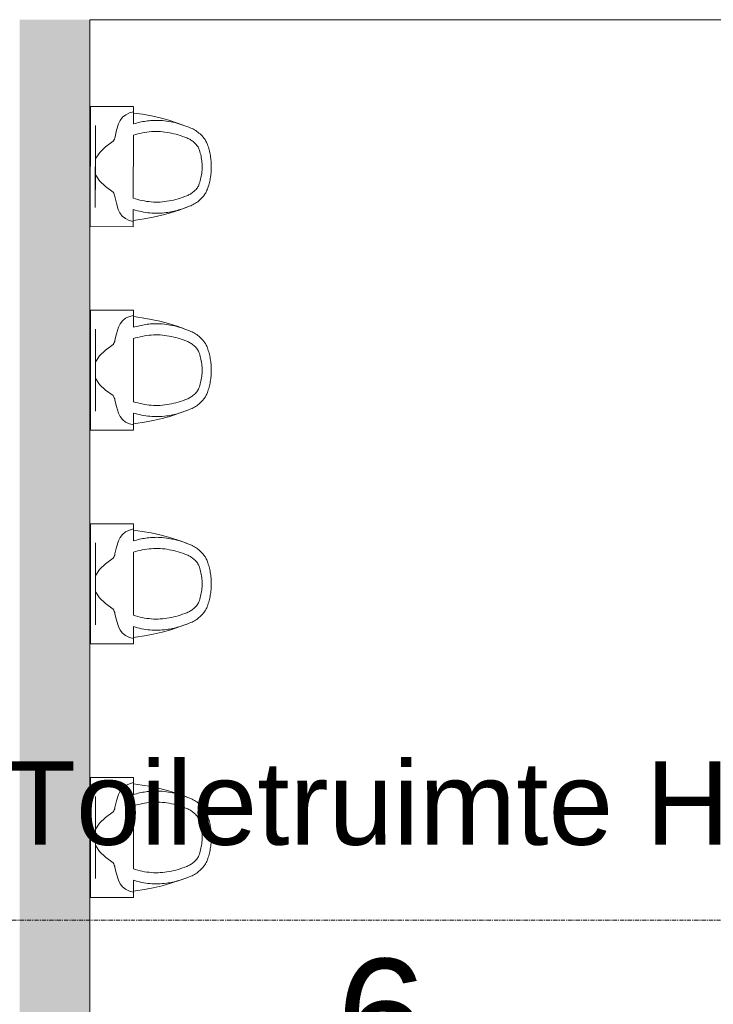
# Model space of a CAD drawing. Header units: millimetres. Extents: x 23089 to 106528, y 39021 to 113498.
# Tile 20 of 50: x 54987 to 57066, y 47883 to 50833. Entities that reach past the tile are written whole.
import ezdxf

# ---------------------------------------------------------------- set-up
doc = ezdxf.new("R2010")
doc.units = ezdxf.units.MM
doc.linetypes.add('ARC Grid Line', pattern=[22.225, 12.7, -3.175, 3.175, -3.175])
for name, color, linetype, lineweight in [('A--A2__Ruwbouw', 8, 'Continuous', 9), ('A--L$07A__Stramien', 1, 'Continuous', 13), ('A--L22__Binnenwanden', 2, 'Continuous', 9), ('A--L74__VasteSanitaireVoorz', 1, 'Continuous', 9), ('A--LR9__AlgVoorz', 7, 'Continuous', 9), ('A--TR9__AlgVoorz', 1, 'Continuous', 13)]:
    doc.layers.add(name, color=color, linetype=linetype, lineweight=lineweight)
doc.styles.add('Arial', font='arial.ttf', dxfattribs={"height": 350})
doc.styles.add('Arial_1', font='arial.ttf', dxfattribs={"height": 250})

# ---------------------------------------------------------------- blocks, each defined once
blk = doc.blocks.new('74_PF_UN_urinal_40_rear inlet - type-1322124-DO-Begane grond - Nieuwe vloeren')
at = {"layer": 'A--L74__VasteSanitaireVoorz'}
for p, q in [((-164.5, 0), (-179.9, 0)), ((-164.5, 0), (-179.9, 0)), ((-128.5, 0), (-164.5, 0)), ((-128.5, 0), (-164.5, 0)), ((-118.1, 0), (-128.5, 0)), ((-118.1, 0), (-128.5, 0)), ((-118, 0), (-123, 0)), ((-118, 0), (-123, 0)), ((-118, 0), (118, 0)), ((123, 0), (118, 0)), ((123, 0), (118, 0)), ((128.5, 0), (118.1, 0)), ((128.5, 0), (118.1, 0)), ((164.5, 0), (128.5, 0)), ((164.5, 0), (128.5, 0)), ((179.9, 0), (164.5, 0)), ((179.9, 0), (164.5, 0)), ((180, 0), (179.9, 0)), ((180, 0), (179.9, 0)), ((-180, 0), (-180, -129)), ((-180, 0), (-180, -129)), ((-123, -15), (-118, -15)), ((-123, -15), (-118, -15)), ((118, -15), (-118, -15)), ((-69, -15.5), (69, -15.5)), ((-69, -15.5), (69, -15.5)), ((31, -15.5), (-31, -15.5)), ((31, -15.5), (-31, -15.5)), ((118, -15), (123, -15)), ((118, -15), (123, -15)), ((180, -129), (180, 0)), ((180, -129), (180, 0)), ((-180, -129), (-179.9, -129)), ((-180, -129), (-179.9, -129)), ((-179.9, -129), (-164.5, -129)), ((-179.9, -129), (-164.5, -129)), ((-164.5, -129), (-164.2, -129)), ((-164.5, -129), (-164.2, -129)), ((-128.4, -129), (-164.2, -129)), ((-128.4, -129), (-164.2, -129)), ((94.4, -129), (-94.4, -129)), ((94.4, -129), (-94.4, -129)), ((164.2, -129), (128.4, -129)), ((164.2, -129), (128.4, -129)), ((164.5, -129), (179.9, -129)), ((164.5, -129), (179.9, -129))]:
    blk.add_line(p, q, dxfattribs=at)
at = {"layer": 'A--L74__VasteSanitaireVoorz', "flags": 128}
for points in [[(-76.4, -68.1), (-59.5, -45.1), (-42.5, -27.8), (-25.6, -16.2)], [(-76.4, -68.1), (-59.5, -45.1), (-42.5, -27.8), (-25.6, -16.2)], [(25.6, -16.2), (42.5, -27.8), (59.5, -45.1), (76.4, -68.1)], [(25.6, -16.2), (42.5, -27.8), (59.5, -45.1), (76.4, -68.1)], [(-164.2, -129), (-160.9, -116.8), (-155.4, -105.6), (-147.9, -96.2), (-138.8, -88.9), (-128.5, -84.1)], [(-164.2, -129), (-160.9, -116.8), (-155.4, -105.6), (-147.9, -96.2), (-138.8, -88.9), (-128.5, -84.1)], [(-128.5, -84.1), (-109.2, -78.4), (-89.8, -73.6)], [(-128.5, -84.1), (-109.2, -78.4), (-89.8, -73.6)], [(89.8, -73.6), (109.2, -78.4), (128.5, -84.1)], [(89.8, -73.6), (109.2, -78.4), (128.5, -84.1)], [(128.5, -84.1), (138.8, -88.9), (147.9, -96.2), (155.4, -105.6), (160.9, -116.8), (164.2, -129)], [(128.5, -84.1), (138.8, -88.9), (147.9, -96.2), (155.4, -105.6), (160.9, -116.8), (164.2, -129)], [(-120, -291.8), (-129.3, -266.5), (-137.5, -240.8), (-144.7, -214.8), (-150.9, -188.6), (-156, -162.2), (-160, -135.5), (-160.9, -129)], [(-120, -291.8), (-129.3, -266.5), (-137.5, -240.8), (-144.7, -214.8), (-150.9, -188.6), (-156, -162.2), (-160, -135.5), (-160.9, -129)], [(160.9, -129), (157.1, -155.7), (152.2, -182.2), (146.3, -208.5), (139.4, -234.5), (131.4, -260.3), (122.3, -285.7), (120, -291.8)], [(160.9, -129), (157.1, -155.7), (152.2, -182.2), (146.3, -208.5), (139.4, -234.5), (131.4, -260.3), (122.3, -285.7), (120, -291.8)]]:
    blk.add_lwpolyline(points, dxfattribs=at)
at = {"layer": 'A--L74__VasteSanitaireVoorz'}
for points in [[(-89.8, -73.6), (-87.3, -73.2), (-82.6, -72), (-78.4, -69.6), (-76.4, -68.1)], [(-89.8, -73.6), (-87.3, -73.2), (-82.6, -72), (-78.4, -69.6), (-76.4, -68.1)], [(76.4, -68.1), (78.4, -69.6), (82.6, -72), (87.3, -73.2), (89.8, -73.6)], [(76.4, -68.1), (78.4, -69.6), (82.6, -72), (87.3, -73.2), (89.8, -73.6)], [(-94.4, -129), (-97.2, -137.9), (-101.8, -155.6), (-105.8, -182.5), (-106.1, -209.5), (-102.7, -236.4), (-96.2, -263.1), (-90.1, -280.6), (-86.6, -289.3)], [(-94.4, -129), (-97.2, -137.9), (-101.8, -155.6), (-105.8, -182.5), (-106.1, -209.5), (-102.7, -236.4), (-96.2, -263.1), (-90.1, -280.6), (-86.6, -289.3)], [(86.6, -289.3), (90.1, -280.6), (96.2, -263.1), (102.7, -236.4), (106.1, -209.5), (105.8, -182.5), (101.8, -155.6), (97.2, -137.9), (94.4, -129)], [(86.6, -289.3), (90.1, -280.6), (96.2, -263.1), (102.7, -236.4), (106.1, -209.5), (105.8, -182.5), (101.8, -155.6), (97.2, -137.9), (94.4, -129)], [(-86.6, -289.3), (-85.1, -292.9), (-81.6, -300), (-74.3, -310.2), (-68.1, -316.2), (-64.7, -319.1)], [(-86.6, -289.3), (-85.1, -292.9), (-81.6, -300), (-74.3, -310.2), (-68.1, -316.2), (-64.7, -319.1)], [(64.7, -319.1), (68.1, -316.2), (74.3, -310.2), (81.6, -300.1), (85.1, -292.9), (86.6, -289.3)], [(64.7, -319.1), (68.1, -316.2), (74.3, -310.2), (81.6, -300.1), (85.1, -292.9), (86.6, -289.3)], [(-86.2, -340.2), (-90.8, -336.5), (-99.2, -328.7), (-109.3, -315.4), (-114.2, -306), (-116.2, -301.1)], [(-86.2, -340.2), (-90.8, -336.5), (-99.2, -328.7), (-109.3, -315.4), (-114.2, -306), (-116.2, -301.1)], [(-64.7, -319.1), (-63.2, -320.3), (-60, -322.6), (-56.3, -324.3), (-54.3, -325.1)], [(-64.7, -319.1), (-63.2, -320.3), (-60, -322.6), (-56.3, -324.3), (-54.3, -325.1)], [(54.3, -325.1), (56.3, -324.3), (60, -322.6), (63.2, -320.3), (64.7, -319.1)], [(54.3, -325.1), (56.3, -324.3), (60, -322.6), (63.2, -320.3), (64.7, -319.1)], [(116.2, -301.1), (114.2, -306), (109.3, -315.4), (99.2, -328.7), (90.8, -336.5), (86.2, -340.2)], [(116.2, -301.1), (114.2, -306), (109.3, -315.4), (99.2, -328.7), (90.8, -336.5), (86.2, -340.2)], [(-66.9, -350.9), (-70.5, -349.5), (-77.4, -346.4), (-83.4, -342.4), (-86.2, -340.2)], [(-66.9, -350.9), (-70.5, -349.5), (-77.4, -346.4), (-83.4, -342.4), (-86.2, -340.2)], [(0, -362.5), (-5.8, -362.5), (-17.3, -362.1), (-34.4, -359.8), (-51.1, -356.2), (-61.7, -352.8), (-66.9, -350.9)], [(0, -362.5), (-5.8, -362.5), (-17.3, -362.1), (-34.4, -359.8), (-51.1, -356.2), (-61.7, -352.8), (-66.9, -350.9)], [(-54.3, -325.1), (-48.7, -327.3), (-37.2, -330.9), (-18.8, -334.3), (-6.3, -335), (0, -335)], [(-54.3, -325.1), (-48.7, -327.3), (-37.2, -330.9), (-18.8, -334.3), (-6.3, -335), (0, -335)], [(0, -335), (6.3, -335), (18.8, -334.3), (37.1, -330.9), (48.7, -327.3), (54.3, -325.1)], [(0, -335), (6.3, -335), (18.8, -334.3), (37.1, -330.9), (48.7, -327.3), (54.3, -325.1)], [(66.9, -350.9), (61.7, -352.8), (51.1, -356.2), (34.4, -359.8), (17.3, -362.1), (5.8, -362.5), (0, -362.5)], [(66.9, -350.9), (61.7, -352.8), (51.1, -356.2), (34.4, -359.8), (17.3, -362.1), (5.8, -362.5), (0, -362.5)], [(86.2, -340.2), (83.4, -342.4), (77.4, -346.4), (70.5, -349.5), (66.9, -350.9)], [(86.2, -340.2), (83.4, -342.4), (77.4, -346.4), (70.5, -349.5), (66.9, -350.9)]]:
    blk.add_open_spline(points, degree=3, dxfattribs=at)
for points, knots in [([(-116.2, -301.1), (-121.3, -289.1), (-129.9, -265), (-137.2, -232.2), (-139.6, -203.3), (-138.7, -178.4), (-135, -153.6), (-130.9, -137.2), (-128.4, -129)], [-1, -1, -1, -1, -0.785714, -0.571429, -0.428571, -0.285714, -0.142857, 0, 0, 0, 0]), ([(-116.2, -301.1), (-121.3, -289.1), (-129.9, -265), (-137.2, -232.2), (-139.6, -203.3), (-138.7, -178.4), (-135, -153.6), (-130.9, -137.2), (-128.4, -129)], [-1, -1, -1, -1, -0.785714, -0.571429, -0.428571, -0.285714, -0.142857, 0, 0, 0, 0]), ([(128.4, -129), (130.2, -135.2), (133.5, -147.5), (137, -166), (139, -184.6), (139.4, -205.3), (137.5, -228.1), (132.8, -252.7), (125.7, -277.1), (119.6, -293.1), (116.2, -301.1)], [-1, -1, -1, -1, -0.892857, -0.785714, -0.678571, -0.571429, -0.428571, -0.285714, -0.142857, 0, 0, 0, 0]), ([(128.4, -129), (130.2, -135.2), (133.5, -147.5), (137, -166), (139, -184.6), (139.4, -205.3), (137.5, -228.1), (132.8, -252.7), (125.7, -277.1), (119.6, -293.1), (116.2, -301.1)], [-1, -1, -1, -1, -0.892857, -0.785714, -0.678571, -0.571429, -0.428571, -0.285714, -0.142857, 0, 0, 0, 0])]:
    blk.add_open_spline(points, degree=3, knots=knots, dxfattribs=at)
blk = doc.blocks.new('74_PF_UN_urinal_40_rear inlet - type-V21-DO-Begane grond - Nieuwe vloeren')
at = {"layer": 'A--L74__VasteSanitaireVoorz'}
for p, q in [((-179.9, 0), (-180, 0)), ((-179.9, 0), (-180, 0)), ((-164.5, 0), (-179.9, 0)), ((-164.5, 0), (-179.9, 0)), ((-128.5, 0), (-164.5, 0)), ((-128.5, 0), (-164.5, 0)), ((-118.1, 0), (-128.5, 0)), ((-118.1, 0), (-128.5, 0)), ((-118, 0), (-123, 0)), ((-118, 0), (-123, 0)), ((-118, 0), (118, 0)), ((123, 0), (118, 0)), ((123, 0), (118, 0)), ((128.5, 0), (118.1, 0)), ((128.5, 0), (118.1, 0)), ((164.5, 0), (128.5, 0)), ((164.5, 0), (128.5, 0)), ((179.9, 0), (164.5, 0)), ((179.9, 0), (164.5, 0)), ((180, 0), (179.9, 0)), ((180, 0), (179.9, 0)), ((-180, 0), (-180, -129)), ((-180, 0), (-180, -129)), ((-123, -15), (-118, -15)), ((-123, -15), (-118, -15)), ((118, -15), (-118, -15)), ((-69, -15.5), (69, -15.5)), ((-69, -15.5), (69, -15.5)), ((31, -15.5), (-31, -15.5)), ((31, -15.5), (-31, -15.5)), ((118, -15), (123, -15)), ((118, -15), (123, -15)), ((180, -129), (180, 0)), ((180, -129), (180, 0)), ((-180, -129), (-179.9, -129)), ((-180, -129), (-179.9, -129)), ((-179.9, -129), (-164.5, -129)), ((-179.9, -129), (-164.5, -129)), ((-128.4, -129), (-164.2, -129)), ((-128.4, -129), (-164.2, -129)), ((94.4, -129), (-94.4, -129)), ((94.4, -129), (-94.4, -129)), ((164.2, -129), (128.4, -129)), ((164.2, -129), (128.4, -129)), ((164.5, -129), (179.9, -129)), ((164.5, -129), (179.9, -129)), ((179.9, -129), (180, -129)), ((179.9, -129), (180, -129))]:
    blk.add_line(p, q, dxfattribs=at)
at = {"layer": 'A--L74__VasteSanitaireVoorz', "flags": 128}
for points in [[(-76.4, -68.1), (-59.5, -45.1), (-42.5, -27.8), (-25.6, -16.2)], [(-76.4, -68.1), (-59.5, -45.1), (-42.5, -27.8), (-25.6, -16.2)], [(25.6, -16.2), (42.5, -27.8), (59.5, -45.1), (76.4, -68.1)], [(25.6, -16.2), (42.5, -27.8), (59.5, -45.1), (76.4, -68.1)], [(-164.2, -129), (-160.9, -116.8), (-155.4, -105.6), (-147.9, -96.2), (-138.8, -88.9), (-128.5, -84.1)], [(-164.2, -129), (-160.9, -116.8), (-155.4, -105.6), (-147.9, -96.2), (-138.8, -88.9), (-128.5, -84.1)], [(-128.5, -84.1), (-109.2, -78.4), (-89.8, -73.6)], [(-128.5, -84.1), (-109.2, -78.4), (-89.8, -73.6)], [(89.8, -73.6), (109.2, -78.4), (128.5, -84.1)], [(89.8, -73.6), (109.2, -78.4), (128.5, -84.1)], [(128.5, -84.1), (138.8, -88.9), (147.9, -96.2), (155.4, -105.6), (160.9, -116.8), (164.2, -129)], [(128.5, -84.1), (138.8, -88.9), (147.9, -96.2), (155.4, -105.6), (160.9, -116.8), (164.2, -129)], [(-120, -291.8), (-129.3, -266.5), (-137.5, -240.8), (-144.7, -214.8), (-150.9, -188.6), (-156, -162.2), (-160, -135.5), (-160.9, -129)], [(-120, -291.8), (-129.3, -266.5), (-137.5, -240.8), (-144.7, -214.8), (-150.9, -188.6), (-156, -162.2), (-160, -135.5), (-160.9, -129)], [(160.9, -129), (157.1, -155.7), (152.2, -182.2), (146.3, -208.5), (139.4, -234.5), (131.4, -260.3), (122.3, -285.7), (120, -291.8)], [(160.9, -129), (157.1, -155.7), (152.2, -182.2), (146.3, -208.5), (139.4, -234.5), (131.4, -260.3), (122.3, -285.7), (120, -291.8)]]:
    blk.add_lwpolyline(points, dxfattribs=at)
at = {"layer": 'A--L74__VasteSanitaireVoorz'}
for points in [[(-89.8, -73.6), (-87.3, -73.2), (-82.6, -72), (-78.4, -69.6), (-76.4, -68.1)], [(-89.8, -73.6), (-87.3, -73.2), (-82.6, -72), (-78.4, -69.6), (-76.4, -68.1)], [(76.4, -68.1), (78.4, -69.6), (82.6, -72), (87.3, -73.2), (89.8, -73.6)], [(76.4, -68.1), (78.4, -69.6), (82.6, -72), (87.3, -73.2), (89.8, -73.6)], [(-94.4, -129), (-97.2, -137.9), (-101.8, -155.6), (-105.8, -182.5), (-106.1, -209.5), (-102.7, -236.4), (-96.2, -263.1), (-90.1, -280.6), (-86.6, -289.3)], [(-94.4, -129), (-97.2, -137.9), (-101.8, -155.6), (-105.8, -182.5), (-106.1, -209.5), (-102.7, -236.4), (-96.2, -263.1), (-90.1, -280.6), (-86.6, -289.3)], [(86.6, -289.3), (90.1, -280.6), (96.2, -263.1), (102.7, -236.4), (106.1, -209.5), (105.8, -182.5), (101.8, -155.6), (97.2, -137.9), (94.4, -129)], [(86.6, -289.3), (90.1, -280.6), (96.2, -263.1), (102.7, -236.4), (106.1, -209.5), (105.8, -182.5), (101.8, -155.6), (97.2, -137.9), (94.4, -129)], [(-86.6, -289.3), (-85.1, -292.9), (-81.6, -300), (-74.3, -310.2), (-68.1, -316.2), (-64.7, -319.1)], [(-86.6, -289.3), (-85.1, -292.9), (-81.6, -300), (-74.3, -310.2), (-68.1, -316.2), (-64.7, -319.1)], [(64.7, -319.1), (68.1, -316.2), (74.3, -310.2), (81.6, -300.1), (85.1, -292.9), (86.6, -289.3)], [(64.7, -319.1), (68.1, -316.2), (74.3, -310.2), (81.6, -300.1), (85.1, -292.9), (86.6, -289.3)], [(-86.2, -340.2), (-90.8, -336.5), (-99.2, -328.7), (-109.3, -315.4), (-114.2, -306), (-116.2, -301.1)], [(-86.2, -340.2), (-90.8, -336.5), (-99.2, -328.7), (-109.3, -315.4), (-114.2, -306), (-116.2, -301.1)], [(-64.7, -319.1), (-63.2, -320.3), (-60, -322.6), (-56.3, -324.3), (-54.3, -325.1)], [(-64.7, -319.1), (-63.2, -320.3), (-60, -322.6), (-56.3, -324.3), (-54.3, -325.1)], [(54.3, -325.1), (56.3, -324.3), (60, -322.6), (63.2, -320.3), (64.7, -319.1)], [(54.3, -325.1), (56.3, -324.3), (60, -322.6), (63.2, -320.3), (64.7, -319.1)], [(116.2, -301.1), (114.2, -306), (109.3, -315.4), (99.2, -328.7), (90.8, -336.5), (86.2, -340.2)], [(116.2, -301.1), (114.2, -306), (109.3, -315.4), (99.2, -328.7), (90.8, -336.5), (86.2, -340.2)], [(-66.9, -350.9), (-70.5, -349.5), (-77.4, -346.4), (-83.4, -342.4), (-86.2, -340.2)], [(-66.9, -350.9), (-70.5, -349.5), (-77.4, -346.4), (-83.4, -342.4), (-86.2, -340.2)], [(0, -362.5), (-5.8, -362.5), (-17.3, -362.1), (-34.4, -359.8), (-51.1, -356.2), (-61.7, -352.8), (-66.9, -350.9)], [(0, -362.5), (-5.8, -362.5), (-17.3, -362.1), (-34.4, -359.8), (-51.1, -356.2), (-61.7, -352.8), (-66.9, -350.9)], [(-54.3, -325.1), (-48.7, -327.3), (-37.2, -330.9), (-18.8, -334.3), (-6.3, -335), (0, -335)], [(-54.3, -325.1), (-48.7, -327.3), (-37.2, -330.9), (-18.8, -334.3), (-6.3, -335), (0, -335)], [(0, -335), (6.3, -335), (18.8, -334.3), (37.1, -330.9), (48.7, -327.3), (54.3, -325.1)], [(0, -335), (6.3, -335), (18.8, -334.3), (37.1, -330.9), (48.7, -327.3), (54.3, -325.1)], [(66.9, -350.9), (61.7, -352.8), (51.1, -356.2), (34.4, -359.8), (17.3, -362.1), (5.8, -362.5), (0, -362.5)], [(66.9, -350.9), (61.7, -352.8), (51.1, -356.2), (34.4, -359.8), (17.3, -362.1), (5.8, -362.5), (0, -362.5)], [(86.2, -340.2), (83.4, -342.4), (77.4, -346.4), (70.5, -349.5), (66.9, -350.9)], [(86.2, -340.2), (83.4, -342.4), (77.4, -346.4), (70.5, -349.5), (66.9, -350.9)]]:
    blk.add_open_spline(points, degree=3, dxfattribs=at)
for points, knots in [([(-116.2, -301.1), (-121.3, -289.1), (-129.9, -265), (-137.2, -232.2), (-139.6, -203.3), (-138.7, -178.4), (-135, -153.6), (-130.9, -137.2), (-128.4, -129)], [-1, -1, -1, -1, -0.785714, -0.571429, -0.428571, -0.285714, -0.142857, 0, 0, 0, 0]), ([(-116.2, -301.1), (-121.3, -289.1), (-129.9, -265), (-137.2, -232.2), (-139.6, -203.3), (-138.7, -178.4), (-135, -153.6), (-130.9, -137.2), (-128.4, -129)], [-1, -1, -1, -1, -0.785714, -0.571429, -0.428571, -0.285714, -0.142857, 0, 0, 0, 0]), ([(128.4, -129), (130.2, -135.2), (133.5, -147.5), (137, -166), (139, -184.6), (139.4, -205.3), (137.5, -228.1), (132.8, -252.7), (125.7, -277.1), (119.6, -293.1), (116.2, -301.1)], [-1, -1, -1, -1, -0.892857, -0.785714, -0.678571, -0.571429, -0.428571, -0.285714, -0.142857, 0, 0, 0, 0]), ([(128.4, -129), (130.2, -135.2), (133.5, -147.5), (137, -166), (139, -184.6), (139.4, -205.3), (137.5, -228.1), (132.8, -252.7), (125.7, -277.1), (119.6, -293.1), (116.2, -301.1)], [-1, -1, -1, -1, -0.892857, -0.785714, -0.678571, -0.571429, -0.428571, -0.285714, -0.142857, 0, 0, 0, 0])]:
    blk.add_open_spline(points, degree=3, knots=knots, dxfattribs=at)
blk = doc.blocks.new('74_PF_UN_urinal_40_rear inlet - type-V22-DO-Begane grond - Nieuwe vloeren')
at = {"layer": 'A--L74__VasteSanitaireVoorz'}
for p, q in [((-179.9, 0), (-180, 0)), ((-179.9, 0), (-180, 0)), ((-164.5, 0), (-179.9, 0)), ((-164.5, 0), (-179.9, 0)), ((-128.5, 0), (-164.5, 0)), ((-128.5, 0), (-164.5, 0)), ((-118.1, 0), (-128.5, 0)), ((-118.1, 0), (-128.5, 0)), ((-118, 0), (-123, 0)), ((-118, 0), (-123, 0)), ((-118, 0), (118, 0)), ((123, 0), (118, 0)), ((123, 0), (118, 0)), ((128.5, 0), (118.1, 0)), ((128.5, 0), (118.1, 0)), ((164.5, 0), (128.5, 0)), ((164.5, 0), (128.5, 0)), ((179.9, 0), (164.5, 0)), ((179.9, 0), (164.5, 0)), ((180, 0), (179.9, 0)), ((180, 0), (179.9, 0)), ((-180, 0), (-180, -129)), ((-180, 0), (-180, -129)), ((-123, -15), (-118, -15)), ((-123, -15), (-118, -15)), ((118, -15), (-118, -15)), ((-69, -15.5), (69, -15.5)), ((-69, -15.5), (69, -15.5)), ((31, -15.5), (-31, -15.5)), ((31, -15.5), (-31, -15.5)), ((118, -15), (123, -15)), ((118, -15), (123, -15)), ((180, -129), (180, 0)), ((180, -129), (180, 0)), ((-180, -129), (-179.9, -129)), ((-180, -129), (-179.9, -129)), ((-179.9, -129), (-164.5, -129)), ((-179.9, -129), (-164.5, -129)), ((-128.4, -129), (-164.2, -129)), ((-128.4, -129), (-164.2, -129)), ((94.4, -129), (-94.4, -129)), ((94.4, -129), (-94.4, -129)), ((164.2, -129), (128.4, -129)), ((164.2, -129), (128.4, -129)), ((164.5, -129), (179.9, -129)), ((164.5, -129), (179.9, -129)), ((179.9, -129), (180, -129)), ((179.9, -129), (180, -129))]:
    blk.add_line(p, q, dxfattribs=at)
at = {"layer": 'A--L74__VasteSanitaireVoorz', "flags": 128}
for points in [[(-76.4, -68.1), (-59.5, -45.1), (-42.5, -27.8), (-25.6, -16.2)], [(-76.4, -68.1), (-59.5, -45.1), (-42.5, -27.8), (-25.6, -16.2)], [(25.6, -16.2), (42.5, -27.8), (59.5, -45.1), (76.4, -68.1)], [(25.6, -16.2), (42.5, -27.8), (59.5, -45.1), (76.4, -68.1)], [(-164.2, -129), (-160.9, -116.8), (-155.4, -105.6), (-147.9, -96.2), (-138.8, -88.9), (-128.5, -84.1)], [(-164.2, -129), (-160.9, -116.8), (-155.4, -105.6), (-147.9, -96.2), (-138.8, -88.9), (-128.5, -84.1)], [(-128.5, -84.1), (-109.2, -78.4), (-89.8, -73.6)], [(-128.5, -84.1), (-109.2, -78.4), (-89.8, -73.6)], [(89.8, -73.6), (109.2, -78.4), (128.5, -84.1)], [(89.8, -73.6), (109.2, -78.4), (128.5, -84.1)], [(128.5, -84.1), (138.8, -88.9), (147.9, -96.2), (155.4, -105.6), (160.9, -116.8), (164.2, -129)], [(128.5, -84.1), (138.8, -88.9), (147.9, -96.2), (155.4, -105.6), (160.9, -116.8), (164.2, -129)], [(-120, -291.8), (-129.3, -266.5), (-137.5, -240.8), (-144.7, -214.8), (-150.9, -188.6), (-156, -162.2), (-160, -135.5), (-160.9, -129)], [(-120, -291.8), (-129.3, -266.5), (-137.5, -240.8), (-144.7, -214.8), (-150.9, -188.6), (-156, -162.2), (-160, -135.5), (-160.9, -129)], [(160.9, -129), (157.1, -155.7), (152.2, -182.2), (146.3, -208.5), (139.4, -234.5), (131.4, -260.3), (122.3, -285.7), (120, -291.8)], [(160.9, -129), (157.1, -155.7), (152.2, -182.2), (146.3, -208.5), (139.4, -234.5), (131.4, -260.3), (122.3, -285.7), (120, -291.8)]]:
    blk.add_lwpolyline(points, dxfattribs=at)
at = {"layer": 'A--L74__VasteSanitaireVoorz'}
for points in [[(-89.8, -73.6), (-87.3, -73.2), (-82.6, -72), (-78.4, -69.6), (-76.4, -68.1)], [(-89.8, -73.6), (-87.3, -73.2), (-82.6, -72), (-78.4, -69.6), (-76.4, -68.1)], [(76.4, -68.1), (78.4, -69.6), (82.6, -72), (87.3, -73.2), (89.8, -73.6)], [(76.4, -68.1), (78.4, -69.6), (82.6, -72), (87.3, -73.2), (89.8, -73.6)], [(-94.4, -129), (-97.2, -137.9), (-101.8, -155.6), (-105.8, -182.5), (-106.1, -209.5), (-102.7, -236.4), (-96.2, -263.1), (-90.1, -280.6), (-86.6, -289.3)], [(-94.4, -129), (-97.2, -137.9), (-101.8, -155.6), (-105.8, -182.5), (-106.1, -209.5), (-102.7, -236.4), (-96.2, -263.1), (-90.1, -280.6), (-86.6, -289.3)], [(86.6, -289.3), (90.1, -280.6), (96.2, -263.1), (102.7, -236.4), (106.1, -209.5), (105.8, -182.5), (101.8, -155.6), (97.2, -137.9), (94.4, -129)], [(86.6, -289.3), (90.1, -280.6), (96.2, -263.1), (102.7, -236.4), (106.1, -209.5), (105.8, -182.5), (101.8, -155.6), (97.2, -137.9), (94.4, -129)], [(-86.6, -289.3), (-85.1, -292.9), (-81.6, -300), (-74.3, -310.2), (-68.1, -316.2), (-64.7, -319.1)], [(-86.6, -289.3), (-85.1, -292.9), (-81.6, -300), (-74.3, -310.2), (-68.1, -316.2), (-64.7, -319.1)], [(64.7, -319.1), (68.1, -316.2), (74.3, -310.2), (81.6, -300.1), (85.1, -292.9), (86.6, -289.3)], [(64.7, -319.1), (68.1, -316.2), (74.3, -310.2), (81.6, -300.1), (85.1, -292.9), (86.6, -289.3)], [(-86.2, -340.2), (-90.8, -336.5), (-99.2, -328.7), (-109.3, -315.4), (-114.2, -306), (-116.2, -301.1)], [(-86.2, -340.2), (-90.8, -336.5), (-99.2, -328.7), (-109.3, -315.4), (-114.2, -306), (-116.2, -301.1)], [(-64.7, -319.1), (-63.2, -320.3), (-60, -322.6), (-56.3, -324.3), (-54.3, -325.1)], [(-64.7, -319.1), (-63.2, -320.3), (-60, -322.6), (-56.3, -324.3), (-54.3, -325.1)], [(54.3, -325.1), (56.3, -324.3), (60, -322.6), (63.2, -320.3), (64.7, -319.1)], [(54.3, -325.1), (56.3, -324.3), (60, -322.6), (63.2, -320.3), (64.7, -319.1)], [(116.2, -301.1), (114.2, -306), (109.3, -315.4), (99.2, -328.7), (90.8, -336.5), (86.2, -340.2)], [(116.2, -301.1), (114.2, -306), (109.3, -315.4), (99.2, -328.7), (90.8, -336.5), (86.2, -340.2)], [(-66.9, -350.9), (-70.5, -349.5), (-77.4, -346.4), (-83.4, -342.4), (-86.2, -340.2)], [(-66.9, -350.9), (-70.5, -349.5), (-77.4, -346.4), (-83.4, -342.4), (-86.2, -340.2)], [(0, -362.5), (-5.8, -362.5), (-17.3, -362.1), (-34.4, -359.8), (-51.1, -356.2), (-61.7, -352.8), (-66.9, -350.9)], [(0, -362.5), (-5.8, -362.5), (-17.3, -362.1), (-34.4, -359.8), (-51.1, -356.2), (-61.7, -352.8), (-66.9, -350.9)], [(-54.3, -325.1), (-48.7, -327.3), (-37.2, -330.9), (-18.8, -334.3), (-6.3, -335), (0, -335)], [(-54.3, -325.1), (-48.7, -327.3), (-37.2, -330.9), (-18.8, -334.3), (-6.3, -335), (0, -335)], [(0, -335), (6.3, -335), (18.8, -334.3), (37.1, -330.9), (48.7, -327.3), (54.3, -325.1)], [(0, -335), (6.3, -335), (18.8, -334.3), (37.1, -330.9), (48.7, -327.3), (54.3, -325.1)], [(66.9, -350.9), (61.7, -352.8), (51.1, -356.2), (34.4, -359.8), (17.3, -362.1), (5.8, -362.5), (0, -362.5)], [(66.9, -350.9), (61.7, -352.8), (51.1, -356.2), (34.4, -359.8), (17.3, -362.1), (5.8, -362.5), (0, -362.5)], [(86.2, -340.2), (83.4, -342.4), (77.4, -346.4), (70.5, -349.5), (66.9, -350.9)], [(86.2, -340.2), (83.4, -342.4), (77.4, -346.4), (70.5, -349.5), (66.9, -350.9)]]:
    blk.add_open_spline(points, degree=3, dxfattribs=at)
for points, knots in [([(-116.2, -301.1), (-121.3, -289.1), (-129.9, -265), (-137.2, -232.2), (-139.6, -203.3), (-138.7, -178.4), (-135, -153.6), (-130.9, -137.2), (-128.4, -129)], [-1, -1, -1, -1, -0.785714, -0.571429, -0.428571, -0.285714, -0.142857, 0, 0, 0, 0]), ([(-116.2, -301.1), (-121.3, -289.1), (-129.9, -265), (-137.2, -232.2), (-139.6, -203.3), (-138.7, -178.4), (-135, -153.6), (-130.9, -137.2), (-128.4, -129)], [-1, -1, -1, -1, -0.785714, -0.571429, -0.428571, -0.285714, -0.142857, 0, 0, 0, 0]), ([(128.4, -129), (130.2, -135.2), (133.5, -147.5), (137, -166), (139, -184.6), (139.4, -205.3), (137.5, -228.1), (132.8, -252.7), (125.7, -277.1), (119.6, -293.1), (116.2, -301.1)], [-1, -1, -1, -1, -0.892857, -0.785714, -0.678571, -0.571429, -0.428571, -0.285714, -0.142857, 0, 0, 0, 0]), ([(128.4, -129), (130.2, -135.2), (133.5, -147.5), (137, -166), (139, -184.6), (139.4, -205.3), (137.5, -228.1), (132.8, -252.7), (125.7, -277.1), (119.6, -293.1), (116.2, -301.1)], [-1, -1, -1, -1, -0.892857, -0.785714, -0.678571, -0.571429, -0.428571, -0.285714, -0.142857, 0, 0, 0, 0])]:
    blk.add_open_spline(points, degree=3, knots=knots, dxfattribs=at)
blk = doc.blocks.new('74_PF_UN_urinal_40_rear inlet - type-V23-DO-Begane grond - Nieuwe vloeren')
at = {"layer": 'A--L74__VasteSanitaireVoorz'}
for p, q in [((-179.9, 0), (-180, 0)), ((-179.9, 0), (-180, 0)), ((-164.5, 0), (-179.9, 0)), ((-164.5, 0), (-179.9, 0)), ((-128.5, 0), (-164.5, 0)), ((-128.5, 0), (-164.5, 0)), ((-118.1, 0), (-128.5, 0)), ((-118.1, 0), (-128.5, 0)), ((-118, 0), (-123, 0)), ((-118, 0), (-123, 0)), ((-118, 0), (118, 0)), ((123, 0), (118, 0)), ((123, 0), (118, 0)), ((128.5, 0), (118.1, 0)), ((128.5, 0), (118.1, 0)), ((164.5, 0), (128.5, 0)), ((164.5, 0), (128.5, 0)), ((179.9, 0), (164.5, 0)), ((179.9, 0), (164.5, 0)), ((180, 0), (179.9, 0)), ((180, 0), (179.9, 0)), ((-180, 0), (-180, -129)), ((-180, 0), (-180, -129)), ((-123, -15), (-118, -15)), ((-123, -15), (-118, -15)), ((118, -15), (-118, -15)), ((-69, -15.5), (69, -15.5)), ((-69, -15.5), (69, -15.5)), ((31, -15.5), (-31, -15.5)), ((31, -15.5), (-31, -15.5)), ((118, -15), (123, -15)), ((118, -15), (123, -15)), ((180, -129), (180, 0)), ((180, -129), (180, 0)), ((-180, -129), (-179.9, -129)), ((-180, -129), (-179.9, -129)), ((-179.9, -129), (-164.5, -129)), ((-179.9, -129), (-164.5, -129)), ((-128.4, -129), (-164.2, -129)), ((-128.4, -129), (-164.2, -129)), ((94.4, -129), (-94.4, -129)), ((94.4, -129), (-94.4, -129)), ((164.2, -129), (128.4, -129)), ((164.2, -129), (128.4, -129)), ((164.5, -129), (179.9, -129)), ((164.5, -129), (179.9, -129)), ((179.9, -129), (180, -129)), ((179.9, -129), (180, -129))]:
    blk.add_line(p, q, dxfattribs=at)
at = {"layer": 'A--L74__VasteSanitaireVoorz', "flags": 128}
for points in [[(-76.4, -68.1), (-59.5, -45.1), (-42.5, -27.8), (-25.6, -16.2)], [(-76.4, -68.1), (-59.5, -45.1), (-42.5, -27.8), (-25.6, -16.2)], [(25.6, -16.2), (42.5, -27.8), (59.5, -45.1), (76.4, -68.1)], [(25.6, -16.2), (42.5, -27.8), (59.5, -45.1), (76.4, -68.1)], [(-164.2, -129), (-160.9, -116.8), (-155.4, -105.6), (-147.9, -96.2), (-138.8, -88.9), (-128.5, -84.1)], [(-164.2, -129), (-160.9, -116.8), (-155.4, -105.6), (-147.9, -96.2), (-138.8, -88.9), (-128.5, -84.1)], [(-128.5, -84.1), (-109.2, -78.4), (-89.8, -73.6)], [(-128.5, -84.1), (-109.2, -78.4), (-89.8, -73.6)], [(89.8, -73.6), (109.2, -78.4), (128.5, -84.1)], [(89.8, -73.6), (109.2, -78.4), (128.5, -84.1)], [(128.5, -84.1), (138.8, -88.9), (147.9, -96.2), (155.4, -105.6), (160.9, -116.8), (164.2, -129)], [(128.5, -84.1), (138.8, -88.9), (147.9, -96.2), (155.4, -105.6), (160.9, -116.8), (164.2, -129)], [(-120, -291.8), (-129.3, -266.5), (-137.5, -240.8), (-144.7, -214.8), (-150.9, -188.6), (-156, -162.2), (-160, -135.5), (-160.9, -129)], [(-120, -291.8), (-129.3, -266.5), (-137.5, -240.8), (-144.7, -214.8), (-150.9, -188.6), (-156, -162.2), (-160, -135.5), (-160.9, -129)], [(160.9, -129), (157.1, -155.7), (152.2, -182.2), (146.3, -208.5), (139.4, -234.5), (131.4, -260.3), (122.3, -285.7), (120, -291.8)], [(160.9, -129), (157.1, -155.7), (152.2, -182.2), (146.3, -208.5), (139.4, -234.5), (131.4, -260.3), (122.3, -285.7), (120, -291.8)]]:
    blk.add_lwpolyline(points, dxfattribs=at)
at = {"layer": 'A--L74__VasteSanitaireVoorz'}
for points in [[(-89.8, -73.6), (-87.3, -73.2), (-82.6, -72), (-78.4, -69.6), (-76.4, -68.1)], [(-89.8, -73.6), (-87.3, -73.2), (-82.6, -72), (-78.4, -69.6), (-76.4, -68.1)], [(76.4, -68.1), (78.4, -69.6), (82.6, -72), (87.3, -73.2), (89.8, -73.6)], [(76.4, -68.1), (78.4, -69.6), (82.6, -72), (87.3, -73.2), (89.8, -73.6)], [(-94.4, -129), (-97.2, -137.9), (-101.8, -155.6), (-105.8, -182.5), (-106.1, -209.5), (-102.7, -236.4), (-96.2, -263.1), (-90.1, -280.6), (-86.6, -289.3)], [(-94.4, -129), (-97.2, -137.9), (-101.8, -155.6), (-105.8, -182.5), (-106.1, -209.5), (-102.7, -236.4), (-96.2, -263.1), (-90.1, -280.6), (-86.6, -289.3)], [(86.6, -289.3), (90.1, -280.6), (96.2, -263.1), (102.7, -236.4), (106.1, -209.5), (105.8, -182.5), (101.8, -155.6), (97.2, -137.9), (94.4, -129)], [(86.6, -289.3), (90.1, -280.6), (96.2, -263.1), (102.7, -236.4), (106.1, -209.5), (105.8, -182.5), (101.8, -155.6), (97.2, -137.9), (94.4, -129)], [(-86.6, -289.3), (-85.1, -292.9), (-81.6, -300), (-74.3, -310.2), (-68.1, -316.2), (-64.7, -319.1)], [(-86.6, -289.3), (-85.1, -292.9), (-81.6, -300), (-74.3, -310.2), (-68.1, -316.2), (-64.7, -319.1)], [(64.7, -319.1), (68.1, -316.2), (74.3, -310.2), (81.6, -300.1), (85.1, -292.9), (86.6, -289.3)], [(64.7, -319.1), (68.1, -316.2), (74.3, -310.2), (81.6, -300.1), (85.1, -292.9), (86.6, -289.3)], [(-86.2, -340.2), (-90.8, -336.5), (-99.2, -328.7), (-109.3, -315.4), (-114.2, -306), (-116.2, -301.1)], [(-86.2, -340.2), (-90.8, -336.5), (-99.2, -328.7), (-109.3, -315.4), (-114.2, -306), (-116.2, -301.1)], [(-64.7, -319.1), (-63.2, -320.3), (-60, -322.6), (-56.3, -324.3), (-54.3, -325.1)], [(-64.7, -319.1), (-63.2, -320.3), (-60, -322.6), (-56.3, -324.3), (-54.3, -325.1)], [(54.3, -325.1), (56.3, -324.3), (60, -322.6), (63.2, -320.3), (64.7, -319.1)], [(54.3, -325.1), (56.3, -324.3), (60, -322.6), (63.2, -320.3), (64.7, -319.1)], [(116.2, -301.1), (114.2, -306), (109.3, -315.4), (99.2, -328.7), (90.8, -336.5), (86.2, -340.2)], [(116.2, -301.1), (114.2, -306), (109.3, -315.4), (99.2, -328.7), (90.8, -336.5), (86.2, -340.2)], [(-66.9, -350.9), (-70.5, -349.5), (-77.4, -346.4), (-83.4, -342.4), (-86.2, -340.2)], [(-66.9, -350.9), (-70.5, -349.5), (-77.4, -346.4), (-83.4, -342.4), (-86.2, -340.2)], [(0, -362.5), (-5.8, -362.5), (-17.3, -362.1), (-34.4, -359.8), (-51.1, -356.2), (-61.7, -352.8), (-66.9, -350.9)], [(0, -362.5), (-5.8, -362.5), (-17.3, -362.1), (-34.4, -359.8), (-51.1, -356.2), (-61.7, -352.8), (-66.9, -350.9)], [(-54.3, -325.1), (-48.7, -327.3), (-37.2, -330.9), (-18.8, -334.3), (-6.3, -335), (0, -335)], [(-54.3, -325.1), (-48.7, -327.3), (-37.2, -330.9), (-18.8, -334.3), (-6.3, -335), (0, -335)], [(0, -335), (6.3, -335), (18.8, -334.3), (37.1, -330.9), (48.7, -327.3), (54.3, -325.1)], [(0, -335), (6.3, -335), (18.8, -334.3), (37.1, -330.9), (48.7, -327.3), (54.3, -325.1)], [(66.9, -350.9), (61.7, -352.8), (51.1, -356.2), (34.4, -359.8), (17.3, -362.1), (5.8, -362.5), (0, -362.5)], [(66.9, -350.9), (61.7, -352.8), (51.1, -356.2), (34.4, -359.8), (17.3, -362.1), (5.8, -362.5), (0, -362.5)], [(86.2, -340.2), (83.4, -342.4), (77.4, -346.4), (70.5, -349.5), (66.9, -350.9)], [(86.2, -340.2), (83.4, -342.4), (77.4, -346.4), (70.5, -349.5), (66.9, -350.9)]]:
    blk.add_open_spline(points, degree=3, dxfattribs=at)
for points, knots in [([(-116.2, -301.1), (-121.3, -289.1), (-129.9, -265), (-137.2, -232.2), (-139.6, -203.3), (-138.7, -178.4), (-135, -153.6), (-130.9, -137.2), (-128.4, -129)], [-1, -1, -1, -1, -0.785714, -0.571429, -0.428571, -0.285714, -0.142857, 0, 0, 0, 0]), ([(-116.2, -301.1), (-121.3, -289.1), (-129.9, -265), (-137.2, -232.2), (-139.6, -203.3), (-138.7, -178.4), (-135, -153.6), (-130.9, -137.2), (-128.4, -129)], [-1, -1, -1, -1, -0.785714, -0.571429, -0.428571, -0.285714, -0.142857, 0, 0, 0, 0]), ([(128.4, -129), (130.2, -135.2), (133.5, -147.5), (137, -166), (139, -184.6), (139.4, -205.3), (137.5, -228.1), (132.8, -252.7), (125.7, -277.1), (119.6, -293.1), (116.2, -301.1)], [-1, -1, -1, -1, -0.892857, -0.785714, -0.678571, -0.571429, -0.428571, -0.285714, -0.142857, 0, 0, 0, 0]), ([(128.4, -129), (130.2, -135.2), (133.5, -147.5), (137, -166), (139, -184.6), (139.4, -205.3), (137.5, -228.1), (132.8, -252.7), (125.7, -277.1), (119.6, -293.1), (116.2, -301.1)], [-1, -1, -1, -1, -0.892857, -0.785714, -0.678571, -0.571429, -0.428571, -0.285714, -0.142857, 0, 0, 0, 0])]:
    blk.add_open_spline(points, degree=3, knots=knots, dxfattribs=at)

msp = doc.modelspace()

# ---------------------------------------------------------------- hatches: boundary and pattern name
at = {"layer": 'A--A2__Ruwbouw'}
msp.add_hatch(color=9, dxfattribs=at).paths.add_polyline_path([(54986.9, 44261.4), (55196.9, 44261.4), (55196.9, 50833.4), (54986.9, 50833.4), (54986.9, 44501.3)])

# ---------------------------------------------------------------- linework, layer by layer
at = {"layer": 'A--L$07A__Stramien', "linetype": 'ARC Grid Line'}
msp.add_line((69356.6, 48135.4), (24200.6, 48135.4), dxfattribs=at)
at = {"layer": 'A--L22__Binnenwanden', "lineweight": 15}
for p, q in [((55196.9, 50833.4), (59186.9, 50833.4)), ((55196.9, 44261.4), (55196.9, 50833.4))]:
    msp.add_line(p, q, dxfattribs=at)
at = {"layer": 'A--LR9__AlgVoorz', "flags": 128}
msp.add_lwpolyline([(55936.9, 50833.4), (55196.9, 50833.4), (55196.9, 44261.4), (57158.9, 44261.4), (57158.9, 46633.4), (57158.9, 47933.4), (57914.9, 47933.4), (57914.9, 48883.4), (57914.9, 49883.4), (57914.9, 50833.4)], close=True, dxfattribs=at)

# ---------------------------------------------------------------- block references
at = {"layer": 'A--L74__VasteSanitaireVoorz'}
for name, p, rotation in [('74_PF_UN_urinal_40_rear inlet - type-1322124-DO-Begane grond - Nieuwe vloeren', (55198.9, 50393.4), 89.80409005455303), ('74_PF_UN_urinal_40_rear inlet - type-V22-DO-Begane grond - Nieuwe vloeren', (55198.9, 49783.4), 89.99999999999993), ('74_PF_UN_urinal_40_rear inlet - type-V21-DO-Begane grond - Nieuwe vloeren', (55198.9, 49143.4), 89.99999999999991), ('74_PF_UN_urinal_40_rear inlet - type-V23-DO-Begane grond - Nieuwe vloeren', (55198.9, 48383.4), 89.99999999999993)]:
    msp.add_blockref(name, p, dxfattribs=dict(at, rotation=rotation))

# ---------------------------------------------------------------- texts
at = {"layer": 'A--TR9__AlgVoorz', "attachment_point": 1}
for s, insert, char_height, width, style in [('Toiletruimte H.', (54942.4, 48611.3), 250, 2741.771, 'Arial_1'), ('6', (55936.3, 48019.6), 350, 336.709, 'Arial')]:
    msp.add_mtext(s, dxfattribs=dict(at, insert=insert, char_height=char_height, width=width, style=style))

doc.saveas('drawing.dxf')
